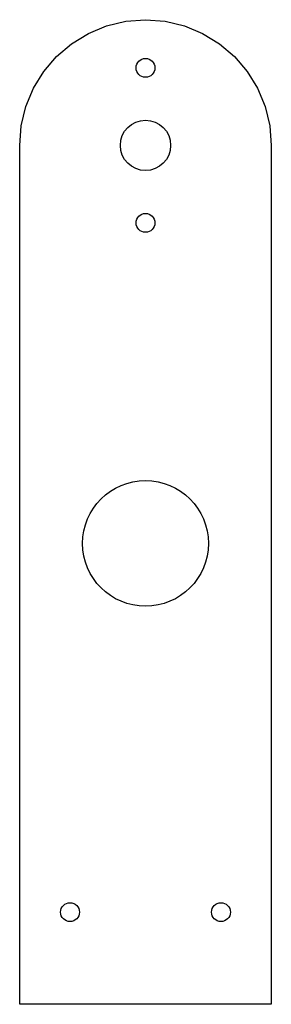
# Model space of a CAD drawing. Header units: millimetres. Extents: x -30 to 30, y 0 to 235.
import ezdxf

# ---------------------------------------------------------------- set-up
doc = ezdxf.new("R2010")
doc.units = ezdxf.units.MM
doc.layers.add('CORTE', color=1, linetype='Continuous')

msp = doc.modelspace()

# ---------------------------------------------------------------- linework, layer by layer
at = {"layer": 'CORTE'}
for p, q in [((-4.693, 234.631), (0, 235)), ((0, 235), (4.693, 234.631)), ((-13.62, 231.73), (-9.271, 233.532)), ((-9.271, 233.532), (-4.693, 234.631)), ((4.693, 234.631), (9.271, 233.532)), ((9.271, 233.532), (13.62, 231.73)), ((-17.634, 229.271), (-13.62, 231.73)), ((13.62, 231.73), (17.634, 229.271)), ((-21.213, 226.213), (-17.634, 229.271)), ((17.634, 229.271), (21.213, 226.213)), ((-24.271, 222.634), (-21.213, 226.213)), ((21.213, 226.213), (24.271, 222.634)), ((-26.73, 218.62), (-24.271, 222.634)), ((24.271, 222.634), (26.73, 218.62)), ((-28.532, 214.271), (-26.73, 218.62)), ((26.73, 218.62), (28.532, 214.271)), ((-29.631, 209.693), (-28.532, 214.271)), ((28.532, 214.271), (29.631, 209.693)), ((-30, 205), (-29.631, 209.693)), ((29.631, 209.693), (30, 205)), ((-30, 0), (-30, 205)), ((30, 205), (30, 0)), ((30, 0), (-30, 0))]:
    msp.add_line(p, q, dxfattribs=at)
for centre, radius in [((0, 223.5), 2.25), ((0, 205), 6), ((0, 186.5), 2.25), ((0, 110), 15), ((-18, 22), 2.25), ((18, 22), 2.25)]:
    msp.add_circle(centre, radius, dxfattribs=at)

doc.saveas('drawing.dxf')
